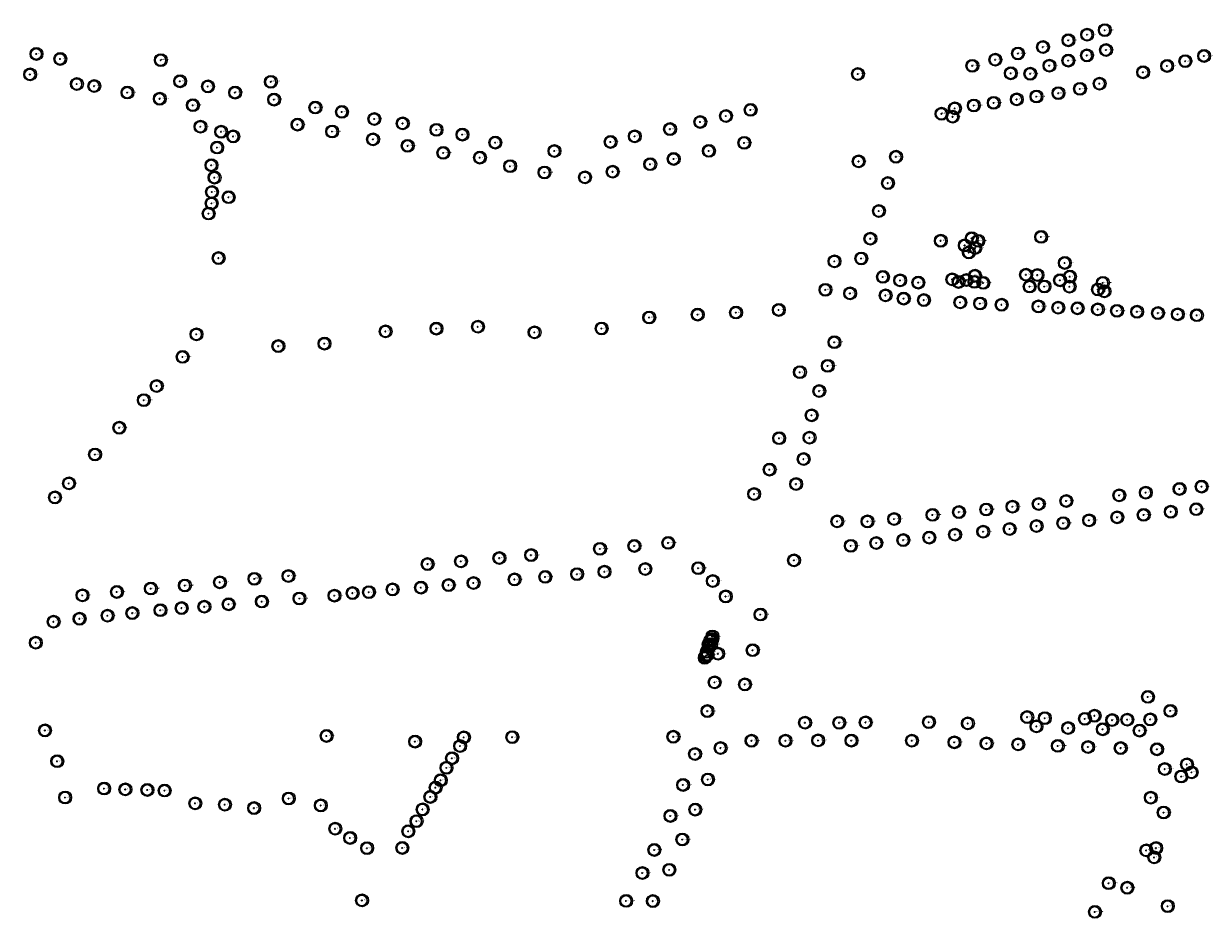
# Model space of a CAD drawing. Header units: metres. Extents: x 122855 to 145045, y 475575 to 480107.
# Tile 12 of 16: x 143688 to 144239, y 478354 to 478770. Entities that reach past the tile are written whole.
import ezdxf

# ---------------------------------------------------------------- set-up
doc = ezdxf.new("R2010")
doc.units = ezdxf.units.M
doc.header["$MEASUREMENT"] = 0
for name, color, linetype in [('0 - 6 meter', 52, 'Continuous'), ('12 - 15 meter', 65, 'Continuous'), ('15 - 18 meter', 83, 'Continuous'), ('18 - 24 meter', 58, 'Continuous'), ('20210609Boombeheer_Boombe', 7, 'Continuous'), ('6 - 9 meter', 60, 'Continuous'), ('9 - 12 meter', 60, 'Continuous'), ('Hoogte onbekent', 10, 'Continuous')]:
    doc.layers.add(name, color=color, linetype=linetype)
doc.styles.get("Standard").update_dxf_attribs({"font": 'arial.ttf'})

# ---------------------------------------------------------------- blocks, each defined once
blk = doc.blocks.new('SGR-BOOM_01')
at = {"lineweight": 30, "ltscale": 0.1}
h = blk.add_hatch(color=7, dxfattribs=at)
edge = h.paths.add_edge_path()
edge.add_arc((0, 0), 0.15, 0, 360)
at = {"color": 7, "lineweight": 30}
for radius in [2.5, 0.045]:
    blk.add_circle((0, 0), radius, dxfattribs=at)
at = {"color": 7, "lineweight": 30, "ltscale": 0.1}
blk.add_circle((0, 0), 0.15, dxfattribs=at)
blk = doc.blocks.new('Cirkel 6meter')
blk.add_circle((0.13, 0.05), 3)

msp = doc.modelspace()

# ---------------------------------------------------------------- block references
at = {"layer": '20210609Boombeheer_Boombe'}
for name, p in [('Cirkel 6meter', (144190.97, 478766.865)), ('Cirkel 6meter', (144174.017, 478762.165)), ('SGR-BOOM_01', (144174.017, 478762.165)), ('Cirkel 6meter', (144182.748, 478764.772)), ('SGR-BOOM_01', (144182.748, 478764.772)), ('SGR-BOOM_01', (144190.97, 478766.865)), ('Cirkel 6meter', (143693.448, 478755.806)), ('Cirkel 6meter', (144150.545, 478756.017)), ('Cirkel 6meter', (144162.167, 478759.017)), ('SGR-BOOM_01', (144162.167, 478759.017)), ('Cirkel 6meter', (144191.543, 478757.639)), ('SGR-BOOM_01', (144191.543, 478757.639)), ('SGR-BOOM_01', (143693.448, 478755.806)), ('Cirkel 6meter', (143704.529, 478753.468)), ('SGR-BOOM_01', (143704.529, 478753.468)), ('Cirkel 6meter', (143751.368, 478752.911)), ('SGR-BOOM_01', (143751.368, 478752.911)), ('Cirkel 6meter', (144129.283, 478750.28)), ('Cirkel 6meter', (144139.967, 478753.126)), ('SGR-BOOM_01', (144139.967, 478753.126)), ('SGR-BOOM_01', (144150.545, 478756.017)), ('Cirkel 6meter', (144165.177, 478750.358)), ('Cirkel 6meter', (144173.973, 478752.712)), ('SGR-BOOM_01', (144173.973, 478752.712)), ('Cirkel 6meter', (144182.62, 478755.108)), ('SGR-BOOM_01', (144182.62, 478755.108)), ('Cirkel 6meter', (144220.001, 478750.225)), ('Cirkel 6meter', (144228.446, 478752.441)), ('SGR-BOOM_01', (144228.446, 478752.441)), ('Cirkel 6meter', (144237.191, 478754.869)), ('SGR-BOOM_01', (144237.191, 478754.869)), ('Cirkel 6meter', (143690.494, 478746.282)), ('SGR-BOOM_01', (143690.494, 478746.282)), ('Cirkel 6meter', (144076.00749, 478746.46934)), ('SGR-BOOM_01', (144076.00749, 478746.46934)), ('SGR-BOOM_01', (144129.283, 478750.28)), ('Cirkel 6meter', (144147.203, 478746.805)), ('SGR-BOOM_01', (144147.203, 478746.805)), ('Cirkel 6meter', (144156.274, 478746.572)), ('SGR-BOOM_01', (144156.274, 478746.572)), ('SGR-BOOM_01', (144165.177, 478750.358)), ('Cirkel 6meter', (144208.777, 478747.274)), ('SGR-BOOM_01', (144208.777, 478747.274)), ('SGR-BOOM_01', (144220.001, 478750.225)), ('Cirkel 6meter', (143712.27357, 478741.80675)), ('SGR-BOOM_01', (143712.27357, 478741.80675)), ('Cirkel 6meter', (143720.377, 478740.858)), ('SGR-BOOM_01', (143720.377, 478740.858)), ('Cirkel 6meter', (143760.339, 478743.095)), ('SGR-BOOM_01', (143760.339, 478743.095)), ('Cirkel 6meter', (143773.329, 478740.677)), ('SGR-BOOM_01', (143773.329, 478740.677)), ('Cirkel 6meter', (143802.617, 478742.82)), ('SGR-BOOM_01', (143802.617, 478742.82)), ('Cirkel 6meter', (144179.396, 478739.552)), ('Cirkel 6meter', (144188.534, 478741.982)), ('SGR-BOOM_01', (144188.534, 478741.982)), ('Cirkel 6meter', (143735.817, 478737.83)), ('SGR-BOOM_01', (143735.817, 478737.83)), ('Cirkel 6meter', (143750.877, 478734.933)), ('SGR-BOOM_01', (143750.877, 478734.933)), ('Cirkel 6meter', (143785.969, 478737.816)), ('SGR-BOOM_01', (143785.969, 478737.816)), ('Cirkel 6meter', (143804.123, 478734.561)), ('SGR-BOOM_01', (143804.123, 478734.561)), ('Cirkel 6meter', (144149.957, 478734.65)), ('SGR-BOOM_01', (144149.957, 478734.65)), ('Cirkel 6meter', (144159.139, 478735.983)), ('SGR-BOOM_01', (144159.139, 478735.983)), ('Cirkel 6meter', (144169.353, 478737.545)), ('SGR-BOOM_01', (144169.353, 478737.545)), ('SGR-BOOM_01', (144179.396, 478739.552)), ('Cirkel 6meter', (143766.304, 478731.943)), ('SGR-BOOM_01', (143766.304, 478731.943)), ('Cirkel 6meter', (143823.343, 478730.854)), ('SGR-BOOM_01', (143823.343, 478730.854)), ('Cirkel 6meter', (143835.701, 478728.84)), ('SGR-BOOM_01', (143835.701, 478728.84)), ('Cirkel 6meter', (144026.004, 478729.771)), ('SGR-BOOM_01', (144026.004, 478729.771)), ('Cirkel 6meter', (144121.138, 478730.492)), ('SGR-BOOM_01', (144121.138, 478730.492)), ('Cirkel 6meter', (144129.96, 478731.807)), ('SGR-BOOM_01', (144129.96, 478731.807)), ('Cirkel 6meter', (144139.237, 478733.038)), ('SGR-BOOM_01', (144139.237, 478733.038)), ('Cirkel 6meter', (143815.04, 478722.91)), ('Cirkel 6meter', (143850.808, 478725.535)), ('SGR-BOOM_01', (143850.808, 478725.535)), ('Cirkel 6meter', (143864.006, 478723.472)), ('SGR-BOOM_01', (143864.006, 478723.472)), ('Cirkel 6meter', (144002.578, 478724.142)), ('SGR-BOOM_01', (144002.578, 478724.142)), ('Cirkel 6meter', (144014.55, 478726.913)), ('SGR-BOOM_01', (144014.55, 478726.913)), ('Cirkel 6meter', (144114.919, 478727.949)), ('SGR-BOOM_01', (144114.919, 478727.949)), ('Cirkel 6meter', (144120.12, 478726.584)), ('SGR-BOOM_01', (144120.12, 478726.584)), ('Cirkel 6meter', (143769.846, 478721.949)), ('SGR-BOOM_01', (143769.846, 478721.949)), ('Cirkel 6meter', (143779.476, 478719.575)), ('SGR-BOOM_01', (143779.476, 478719.575)), ('Cirkel 6meter', (143785.102, 478717.407)), ('SGR-BOOM_01', (143815.04, 478722.91)), ('Cirkel 6meter', (143831.165, 478719.697)), ('SGR-BOOM_01', (143831.165, 478719.697)), ('Cirkel 6meter', (143879.745, 478720.468)), ('SGR-BOOM_01', (143879.745, 478720.468)), ('Cirkel 6meter', (143891.819, 478718.266)), ('SGR-BOOM_01', (143891.819, 478718.266)), ('Cirkel 6meter', (143972.063, 478717.457)), ('Cirkel 6meter', (143988.499, 478720.806)), ('SGR-BOOM_01', (143988.499, 478720.806)), ('Cirkel 6meter', (143777.601, 478712.228)), ('SGR-BOOM_01', (143777.601, 478712.228)), ('SGR-BOOM_01', (143785.102, 478717.407)), ('Cirkel 6meter', (143850.197, 478716.061)), ('SGR-BOOM_01', (143850.197, 478716.061)), ('Cirkel 6meter', (143866.336, 478713.038)), ('SGR-BOOM_01', (143866.336, 478713.038)), ('Cirkel 6meter', (143907.13, 478714.529)), ('SGR-BOOM_01', (143907.13, 478714.529)), ('Cirkel 6meter', (143960.821, 478714.848)), ('SGR-BOOM_01', (143960.821, 478714.848)), ('SGR-BOOM_01', (143972.063, 478717.457)), ('Cirkel 6meter', (144023.078, 478714.417)), ('SGR-BOOM_01', (144023.078, 478714.417)), ('Cirkel 6meter', (143882.918, 478709.757)), ('SGR-BOOM_01', (143882.918, 478709.757)), ('Cirkel 6meter', (143899.97848, 478707.56333)), ('SGR-BOOM_01', (143899.97848, 478707.56333)), ('Cirkel 6meter', (143934.654, 478710.634)), ('SGR-BOOM_01', (143934.654, 478710.634)), ('Cirkel 6meter', (143990.22, 478706.922)), ('SGR-BOOM_01', (143990.22, 478706.922)), ('Cirkel 6meter', (144006.586, 478710.681)), ('SGR-BOOM_01', (144006.586, 478710.681)), ('Cirkel 6meter', (144093.749, 478707.933)), ('SGR-BOOM_01', (144093.749, 478707.933)), ('Cirkel 6meter', (143774.938, 478703.994)), ('SGR-BOOM_01', (143774.938, 478703.994)), ('Cirkel 6meter', (143914.038, 478703.558)), ('SGR-BOOM_01', (143914.038, 478703.558)), ('Cirkel 6meter', (143930.038, 478700.626)), ('Cirkel 6meter', (143961.793, 478700.973)), ('SGR-BOOM_01', (143961.793, 478700.973)), ('Cirkel 6meter', (143979.254, 478704.477)), ('SGR-BOOM_01', (143979.254, 478704.477)), ('Cirkel 6meter', (144076.348, 478705.783)), ('SGR-BOOM_01', (144076.348, 478705.783)), ('Cirkel 6meter', (143776.379, 478698.257)), ('SGR-BOOM_01', (143776.379, 478698.257)), ('SGR-BOOM_01', (143930.038, 478700.626)), ('Cirkel 6meter', (143948.901, 478698.371)), ('SGR-BOOM_01', (143948.901, 478698.371)), ('Cirkel 6meter', (144089.949, 478695.68)), ('SGR-BOOM_01', (144089.949, 478695.68)), ('Cirkel 6meter', (143775.188, 478691.557)), ('SGR-BOOM_01', (143775.188, 478691.557)), ('Cirkel 6meter', (143775.047, 478686.263)), ('SGR-BOOM_01', (143775.047, 478686.263)), ('Cirkel 6meter', (143782.96883, 478689.11527)), ('SGR-BOOM_01', (143782.96883, 478689.11527)), ('Cirkel 6meter', (143773.64, 478681.51)), ('SGR-BOOM_01', (143773.64, 478681.51)), ('Cirkel 6meter', (144085.769, 478682.702)), ('SGR-BOOM_01', (144085.769, 478682.702)), ('Cirkel 6meter', (144081.80122, 478669.80953)), ('SGR-BOOM_01', (144081.80122, 478669.80953)), ('Cirkel 6meter', (144114.581, 478668.846)), ('SGR-BOOM_01', (144114.581, 478668.846)), ('Cirkel 6meter', (144128.998, 478670.026)), ('SGR-BOOM_01', (144128.998, 478670.026)), ('Cirkel 6meter', (144132.023, 478668.801)), ('SGR-BOOM_01', (144132.023, 478668.801)), ('Cirkel 6meter', (144161.321, 478670.66)), ('SGR-BOOM_01', (144161.321, 478670.66)), ('Cirkel 6meter', (144125.743, 478666.663)), ('SGR-BOOM_01', (144125.743, 478666.663)), ('Cirkel 6meter', (144127.661, 478663.42)), ('SGR-BOOM_01', (144127.661, 478663.42)), ('Cirkel 6meter', (144130.609, 478665.442)), ('SGR-BOOM_01', (144130.609, 478665.442)), ('Cirkel 6meter', (143778.26368, 478660.78186)), ('SGR-BOOM_01', (143778.26368, 478660.78186)), ('Cirkel 6meter', (144065.077, 478659.282)), ('SGR-BOOM_01', (144065.077, 478659.282)), ('Cirkel 6meter', (144077.54271, 478660.59991)), ('SGR-BOOM_01', (144077.54271, 478660.59991)), ('Cirkel 6meter', (144172.3436, 478658.51882)), ('SGR-BOOM_01', (144172.3436, 478658.51882)), ('Cirkel 6meter', (144087.64566, 478652.03877)), ('SGR-BOOM_01', (144087.64566, 478652.03877)), ('Cirkel 6meter', (144119.923, 478650.867)), ('Cirkel 6meter', (144130.515, 478652.564)), ('SGR-BOOM_01', (144130.515, 478652.564)), ('Cirkel 6meter', (144154.284, 478653.029)), ('SGR-BOOM_01', (144154.284, 478653.029)), ('Cirkel 6meter', (144159.596, 478652.893)), ('SGR-BOOM_01', (144159.596, 478652.893)), ('Cirkel 6meter', (144174.7211, 478652.16227)), ('SGR-BOOM_01', (144174.7211, 478652.16227)), ('Cirkel 6meter', (144060.868, 478646.012)), ('SGR-BOOM_01', (144060.868, 478646.012)), ('Cirkel 6meter', (144095.66036, 478650.40975)), ('SGR-BOOM_01', (144095.66036, 478650.40975)), ('Cirkel 6meter', (144104.1312, 478649.3672)), ('SGR-BOOM_01', (144104.1312, 478649.3672)), ('SGR-BOOM_01', (144119.923, 478650.867)), ('Cirkel 6meter', (144122.869, 478649.674)), ('SGR-BOOM_01', (144122.869, 478649.674)), ('Cirkel 6meter', (144126.52034, 478650.56843)), ('SGR-BOOM_01', (144126.52034, 478650.56843)), ('Cirkel 6meter', (144130.243, 478649.718)), ('SGR-BOOM_01', (144130.243, 478649.718)), ('Cirkel 6meter', (144134.36801, 478649.22948)), ('SGR-BOOM_01', (144134.36801, 478649.22948)), ('Cirkel 6meter', (144155.978, 478647.54)), ('SGR-BOOM_01', (144155.978, 478647.54)), ('Cirkel 6meter', (144162.853, 478647.567)), ('SGR-BOOM_01', (144162.853, 478647.567)), ('Cirkel 6meter', (144170.12, 478650.457)), ('SGR-BOOM_01', (144170.12, 478650.457)), ('Cirkel 6meter', (144174.574, 478647.486)), ('SGR-BOOM_01', (144174.574, 478647.486)), ('Cirkel 6meter', (144187.772, 478646.166)), ('SGR-BOOM_01', (144187.772, 478646.166)), ('Cirkel 6meter', (144190.047, 478649.261)), ('SGR-BOOM_01', (144190.047, 478649.261)), ('Cirkel 6meter', (144190.755, 478645.291)), ('Cirkel 6meter', (144072.346, 478644.363)), ('SGR-BOOM_01', (144072.346, 478644.363)), ('Cirkel 6meter', (144088.887, 478643.415)), ('SGR-BOOM_01', (144088.887, 478643.415)), ('Cirkel 6meter', (144097.314, 478641.916)), ('SGR-BOOM_01', (144097.314, 478641.916)), ('Cirkel 6meter', (144106.7223, 478641.22368)), ('SGR-BOOM_01', (144106.7223, 478641.22368)), ('Cirkel 6meter', (144123.66868, 478640.16091)), ('SGR-BOOM_01', (144190.755, 478645.291)), ('Cirkel 6meter', (144001.39591, 478634.46706)), ('Cirkel 6meter', (144019.22752, 478635.42063)), ('SGR-BOOM_01', (144019.22752, 478635.42063)), ('Cirkel 6meter', (144039.15695, 478636.66026)), ('SGR-BOOM_01', (144039.15695, 478636.66026)), ('SGR-BOOM_01', (144123.66868, 478640.16091)), ('Cirkel 6meter', (144132.891, 478639.644)), ('SGR-BOOM_01', (144132.891, 478639.644)), ('Cirkel 6meter', (144142.9283, 478639.05403)), ('SGR-BOOM_01', (144142.9283, 478639.05403)), ('Cirkel 6meter', (144160.078, 478638.274)), ('SGR-BOOM_01', (144160.078, 478638.274)), ('Cirkel 6meter', (144169.281, 478637.69)), ('SGR-BOOM_01', (144169.281, 478637.69)), ('Cirkel 6meter', (144178.28, 478637.424)), ('SGR-BOOM_01', (144178.28, 478637.424)), ('Cirkel 6meter', (144187.723, 478636.904)), ('SGR-BOOM_01', (144187.723, 478636.904)), ('Cirkel 6meter', (144196.659, 478636.231)), ('SGR-BOOM_01', (144196.659, 478636.231)), ('Cirkel 6meter', (144205.988, 478635.788)), ('SGR-BOOM_01', (144205.988, 478635.788)), ('Cirkel 6meter', (144215.725, 478635.178)), ('SGR-BOOM_01', (144215.725, 478635.178)), ('Cirkel 6meter', (144224.927, 478634.62)), ('Cirkel 6meter', (143899.0549, 478628.84105)), ('Cirkel 6meter', (143978.79645, 478633.13207)), ('SGR-BOOM_01', (143978.79645, 478633.13207)), ('SGR-BOOM_01', (144001.39591, 478634.46706)), ('SGR-BOOM_01', (144224.927, 478634.62)), ('Cirkel 6meter', (144233.824, 478634.189)), ('SGR-BOOM_01', (144233.824, 478634.189)), ('Cirkel 6meter', (143767.97489, 478625.30654)), ('SGR-BOOM_01', (143767.97489, 478625.30654)), ('Cirkel 6meter', (143856.03818, 478626.65915)), ('SGR-BOOM_01', (143856.03818, 478626.65915)), ('Cirkel 6meter', (143879.70653, 478627.95251)), ('SGR-BOOM_01', (143879.70653, 478627.95251)), ('SGR-BOOM_01', (143899.0549, 478628.84105)), ('Cirkel 6meter', (143925.39702, 478626.21877)), ('SGR-BOOM_01', (143925.39702, 478626.21877)), ('Cirkel 6meter', (143956.62618, 478628.00667)), ('SGR-BOOM_01', (143956.62618, 478628.00667)), ('Cirkel 6meter', (143806.11487, 478619.80439)), ('SGR-BOOM_01', (143806.11487, 478619.80439)), ('Cirkel 6meter', (143827.58448, 478620.96843)), ('SGR-BOOM_01', (143827.58448, 478620.96843)), ('Cirkel 6meter', (144065.05, 478621.631)), ('SGR-BOOM_01', (144065.05, 478621.631)), ('Cirkel 6meter', (143761.534, 478614.797)), ('SGR-BOOM_01', (143761.534, 478614.797)), ('Cirkel 6meter', (144048.951, 478607.673)), ('SGR-BOOM_01', (144048.951, 478607.673)), ('Cirkel 6meter', (144061.962, 478610.618)), ('SGR-BOOM_01', (144061.962, 478610.618)), ('Cirkel 6meter', (143749.451, 478601.239)), ('SGR-BOOM_01', (143749.451, 478601.239)), ('Cirkel 6meter', (144057.996, 478598.881)), ('SGR-BOOM_01', (144057.996, 478598.881)), ('Cirkel 6meter', (143743.453, 478594.648)), ('SGR-BOOM_01', (143743.453, 478594.648)), ('Cirkel 6meter', (144054.44, 478587.608)), ('SGR-BOOM_01', (144054.44, 478587.608)), ('Cirkel 6meter', (143732.049, 478581.803)), ('SGR-BOOM_01', (143732.049, 478581.803)), ('Cirkel 6meter', (144039.323, 478576.934)), ('SGR-BOOM_01', (144039.323, 478576.934)), ('Cirkel 6meter', (144053.45, 478577.186)), ('SGR-BOOM_01', (144053.45, 478577.186)), ('Cirkel 6meter', (143720.751, 478569.356)), ('SGR-BOOM_01', (143720.751, 478569.356)), ('Cirkel 6meter', (144050.715, 478567.235)), ('SGR-BOOM_01', (144050.715, 478567.235)), ('Cirkel 6meter', (144034.866, 478562.322)), ('SGR-BOOM_01', (144034.866, 478562.322)), ('Cirkel 6meter', (143708.615, 478555.92)), ('SGR-BOOM_01', (143708.615, 478555.92)), ('Cirkel 6meter', (144047.213, 478555.62)), ('SGR-BOOM_01', (144047.213, 478555.62)), ('Cirkel 6meter', (144210.041, 478551.606)), ('Cirkel 6meter', (144225.768, 478553.323)), ('SGR-BOOM_01', (144225.768, 478553.323)), ('Cirkel 6meter', (144236.053, 478554.41)), ('SGR-BOOM_01', (144236.053, 478554.41)), ('Cirkel 6meter', (143702.103, 478549.36404)), ('SGR-BOOM_01', (143702.103, 478549.36404)), ('Cirkel 6meter', (144027.66, 478550.966)), ('SGR-BOOM_01', (144027.66, 478550.966)), ('Cirkel 6meter', (144160.177, 478546.321)), ('Cirkel 6meter', (144173.023, 478547.734)), ('SGR-BOOM_01', (144173.023, 478547.734)), ('Cirkel 6meter', (144197.701, 478550.346)), ('SGR-BOOM_01', (144197.701, 478550.346)), ('SGR-BOOM_01', (144210.041, 478551.606)), ('Cirkel 6meter', (144110.728, 478541.258)), ('SGR-BOOM_01', (144110.728, 478541.258)), ('Cirkel 6meter', (144123.054, 478542.546)), ('SGR-BOOM_01', (144123.054, 478542.546)), ('Cirkel 6meter', (144135.747, 478543.751)), ('SGR-BOOM_01', (144135.747, 478543.751)), ('Cirkel 6meter', (144147.97, 478545.075)), ('SGR-BOOM_01', (144147.97, 478545.075)), ('SGR-BOOM_01', (144160.177, 478546.321)), ('Cirkel 6meter', (144209.072, 478541.261)), ('SGR-BOOM_01', (144209.072, 478541.261)), ('Cirkel 6meter', (144221.691, 478542.692)), ('SGR-BOOM_01', (144221.691, 478542.692)), ('Cirkel 6meter', (144233.57, 478543.888)), ('SGR-BOOM_01', (144233.57, 478543.888)), ('Cirkel 6meter', (144066.367, 478538.221)), ('SGR-BOOM_01', (144066.367, 478538.221)), ('Cirkel 6meter', (144080.456, 478538.201)), ('SGR-BOOM_01', (144080.456, 478538.201)), ('Cirkel 6meter', (144092.868, 478539.338)), ('SGR-BOOM_01', (144092.868, 478539.338)), ('Cirkel 6meter', (144159.18, 478536.065)), ('SGR-BOOM_01', (144159.18, 478536.065)), ('Cirkel 6meter', (144171.597, 478537.396)), ('SGR-BOOM_01', (144171.597, 478537.396)), ('Cirkel 6meter', (144183.658, 478538.733)), ('SGR-BOOM_01', (144183.658, 478538.733)), ('Cirkel 6meter', (144196.766, 478540.132)), ('SGR-BOOM_01', (144196.766, 478540.132)), ('Cirkel 6meter', (144097.123, 478529.51)), ('Cirkel 6meter', (144109.237, 478530.674)), ('SGR-BOOM_01', (144109.237, 478530.674)), ('Cirkel 6meter', (144121.208, 478532.053)), ('SGR-BOOM_01', (144121.208, 478532.053)), ('Cirkel 6meter', (144134.325, 478533.442)), ('SGR-BOOM_01', (144134.325, 478533.442)), ('Cirkel 6meter', (144146.639, 478534.68)), ('SGR-BOOM_01', (144146.639, 478534.68)), ('Cirkel 6meter', (143955.895, 478525.453)), ('SGR-BOOM_01', (143955.895, 478525.453)), ('Cirkel 6meter', (143971.898, 478526.81)), ('SGR-BOOM_01', (143971.898, 478526.81)), ('Cirkel 6meter', (143987.686, 478528.227)), ('SGR-BOOM_01', (143987.686, 478528.227)), ('Cirkel 6meter', (144072.682, 478526.85)), ('SGR-BOOM_01', (144072.682, 478526.85)), ('Cirkel 6meter', (144084.549, 478528.164)), ('SGR-BOOM_01', (144084.549, 478528.164)), ('SGR-BOOM_01', (144097.123, 478529.51)), ('Cirkel 6meter', (143891.137, 478519.629)), ('SGR-BOOM_01', (143891.137, 478519.629)), ('Cirkel 6meter', (143909.035, 478521.159)), ('SGR-BOOM_01', (143909.035, 478521.159)), ('Cirkel 6meter', (143923.811, 478522.53)), ('SGR-BOOM_01', (143923.811, 478522.53)), ('Cirkel 6meter', (144046.255, 478520.092)), ('SGR-BOOM_01', (144046.255, 478520.092)), ('Cirkel 6meter', (143875.59, 478518.349)), ('SGR-BOOM_01', (143875.59, 478518.349)), ('Cirkel 6meter', (143945.221, 478513.672)), ('SGR-BOOM_01', (143945.221, 478513.672)), ('Cirkel 6meter', (143957.968, 478514.787)), ('SGR-BOOM_01', (143957.968, 478514.787)), ('Cirkel 6meter', (143976.977, 478516.069)), ('SGR-BOOM_01', (143976.977, 478516.069)), ('Cirkel 6meter', (144001.653, 478516.446)), ('SGR-BOOM_01', (144001.653, 478516.446)), ('Cirkel 6meter', (143762.569, 478508.388)), ('SGR-BOOM_01', (143762.569, 478508.388)), ('Cirkel 6meter', (143778.893, 478509.877)), ('SGR-BOOM_01', (143778.893, 478509.877)), ('Cirkel 6meter', (143794.966, 478511.485)), ('SGR-BOOM_01', (143794.966, 478511.485)), ('Cirkel 6meter', (143810.805, 478512.823)), ('SGR-BOOM_01', (143810.805, 478512.823)), ('Cirkel 6meter', (143872.518, 478507.399)), ('Cirkel 6meter', (143885.406, 478508.571)), ('SGR-BOOM_01', (143885.406, 478508.571)), ('Cirkel 6meter', (143897, 478509.565)), ('SGR-BOOM_01', (143897, 478509.565)), ('Cirkel 6meter', (143916.118, 478511.202)), ('SGR-BOOM_01', (143916.118, 478511.202)), ('Cirkel 6meter', (143930.407, 478512.406)), ('SGR-BOOM_01', (143930.407, 478512.406)), ('Cirkel 6meter', (144008.433, 478510.483)), ('SGR-BOOM_01', (144008.433, 478510.483)), ('Cirkel 6meter', (143714.891, 478503.821)), ('SGR-BOOM_01', (143714.891, 478503.821)), ('Cirkel 6meter', (143730.936, 478505.401)), ('SGR-BOOM_01', (143730.936, 478505.401)), ('Cirkel 6meter', (143746.728, 478506.971)), ('SGR-BOOM_01', (143746.728, 478506.971)), ('Cirkel 6meter', (143815.934, 478502.33)), ('Cirkel 6meter', (143832.234, 478503.671)), ('SGR-BOOM_01', (143832.234, 478503.671)), ('Cirkel 6meter', (143840.664, 478504.851)), ('SGR-BOOM_01', (143840.664, 478504.851)), ('Cirkel 6meter', (143848.278, 478505.28)), ('SGR-BOOM_01', (143848.278, 478505.28)), ('Cirkel 6meter', (143859.291, 478506.544)), ('SGR-BOOM_01', (143859.291, 478506.544)), ('SGR-BOOM_01', (143872.518, 478507.399)), ('Cirkel 6meter', (144014.46, 478503.287)), ('SGR-BOOM_01', (144014.46, 478503.287)), ('Cirkel 6meter', (143751.185, 478496.888)), ('SGR-BOOM_01', (143751.185, 478496.888)), ('Cirkel 6meter', (143761.077, 478497.866)), ('SGR-BOOM_01', (143761.077, 478497.866)), ('Cirkel 6meter', (143771.661, 478498.501)), ('SGR-BOOM_01', (143771.661, 478498.501)), ('Cirkel 6meter', (143782.968, 478499.64)), ('SGR-BOOM_01', (143782.968, 478499.64)), ('Cirkel 6meter', (143798.431, 478500.912)), ('SGR-BOOM_01', (143798.431, 478500.912)), ('SGR-BOOM_01', (143815.934, 478502.33)), ('Cirkel 6meter', (143701.428, 478491.515)), ('SGR-BOOM_01', (143701.428, 478491.515)), ('Cirkel 6meter', (143713.525, 478492.897)), ('SGR-BOOM_01', (143713.525, 478492.897)), ('Cirkel 6meter', (143726.587, 478494.344)), ('SGR-BOOM_01', (143726.587, 478494.344)), ('Cirkel 6meter', (143738.132, 478495.528)), ('SGR-BOOM_01', (143738.132, 478495.528)), ('Cirkel 6meter', (144030.61, 478494.858)), ('SGR-BOOM_01', (144030.61, 478494.858)), ('Cirkel 6meter', (143693.1586, 478481.75376)), ('SGR-BOOM_01', (143693.1586, 478481.75376)), ('Cirkel 6meter', (144006.472, 478480.996)), ('Cirkel 6meter', (144006.583, 478479.815)), ('SGR-BOOM_01', (144006.472, 478480.996)), ('Cirkel 6meter', (144007.264, 478482.742)), ('SGR-BOOM_01', (144007.264, 478482.742)), ('Cirkel 6meter', (144007.652, 478481.018)), ('SGR-BOOM_01', (144007.652, 478481.018)), ('Cirkel 6meter', (144008.164, 478483.49)), ('Cirkel 6meter', (144008.231, 478484.654)), ('SGR-BOOM_01', (144008.164, 478483.49)), ('SGR-BOOM_01', (144008.231, 478484.654)), ('Cirkel 6meter', (144004.673, 478474.757)), ('Cirkel 6meter', (144005.277, 478475.688)), ('Cirkel 6meter', (144005.603, 478477.477)), ('SGR-BOOM_01', (144005.277, 478475.688)), ('Cirkel 6meter', (144005.96, 478476.163)), ('SGR-BOOM_01', (144005.603, 478477.477)), ('SGR-BOOM_01', (144005.96, 478476.163)), ('SGR-BOOM_01', (144006.583, 478479.815)), ('Cirkel 6meter', (144010.866, 478476.62)), ('SGR-BOOM_01', (144010.866, 478476.62)), ('Cirkel 6meter', (144027, 478478.261)), ('SGR-BOOM_01', (144027, 478478.261)), ('SGR-BOOM_01', (144004.673, 478474.757)), ('Cirkel 6meter', (144009.275, 478463.313)), ('SGR-BOOM_01', (144009.275, 478463.313)), ('Cirkel 6meter', (144023.387, 478462.329)), ('SGR-BOOM_01', (144023.387, 478462.329)), ('Cirkel 6meter', (144211.053, 478456.543)), ('SGR-BOOM_01', (144211.053, 478456.543)), ('Cirkel 6meter', (144005.916, 478449.927)), ('SGR-BOOM_01', (144005.916, 478449.927)), ('Cirkel 6meter', (144154.81145, 478447.12297)), ('Cirkel 6meter', (144186.193, 478447.754)), ('SGR-BOOM_01', (144186.193, 478447.754)), ('Cirkel 6meter', (144221.519, 478450.029)), ('SGR-BOOM_01', (144221.519, 478450.029)), ('Cirkel 6meter', (144051.362, 478444.522)), ('SGR-BOOM_01', (144051.362, 478444.522)), ('Cirkel 6meter', (144067.299, 478444.478)), ('SGR-BOOM_01', (144067.299, 478444.478)), ('Cirkel 6meter', (144079.591, 478444.67)), ('SGR-BOOM_01', (144079.591, 478444.67)), ('Cirkel 6meter', (144109.04389, 478444.77266)), ('SGR-BOOM_01', (144109.04389, 478444.77266)), ('Cirkel 6meter', (144127.18436, 478444.21973)), ('SGR-BOOM_01', (144127.18436, 478444.21973)), ('SGR-BOOM_01', (144154.81145, 478447.12297)), ('Cirkel 6meter', (144159.154, 478442.819)), ('SGR-BOOM_01', (144159.154, 478442.819)), ('Cirkel 6meter', (144163.03616, 478446.62993)), ('SGR-BOOM_01', (144163.03616, 478446.62993)), ('Cirkel 6meter', (144173.883, 478442.034)), ('SGR-BOOM_01', (144173.883, 478442.034)), ('Cirkel 6meter', (144181.71527, 478446.32866)), ('SGR-BOOM_01', (144181.71527, 478446.32866)), ('Cirkel 6meter', (144190.002, 478441.467)), ('Cirkel 6meter', (144194.412, 478445.745)), ('SGR-BOOM_01', (144194.412, 478445.745)), ('Cirkel 6meter', (144201.435, 478445.95)), ('SGR-BOOM_01', (144201.435, 478445.95)), ('Cirkel 6meter', (144212.153, 478446.032)), ('SGR-BOOM_01', (144212.153, 478446.032)), ('Cirkel 6meter', (143697.44416, 478440.92289)), ('SGR-BOOM_01', (143697.44416, 478440.92289)), ('Cirkel 6meter', (143828.562, 478438.364)), ('SGR-BOOM_01', (143828.562, 478438.364)), ('Cirkel 6meter', (143869.77, 478435.732)), ('Cirkel 6meter', (143892.501, 478437.717)), ('SGR-BOOM_01', (143892.501, 478437.717)), ('Cirkel 6meter', (143915.029, 478437.795)), ('SGR-BOOM_01', (143915.029, 478437.795)), ('Cirkel 6meter', (143990.054, 478437.968)), ('SGR-BOOM_01', (143990.054, 478437.968)), ('Cirkel 6meter', (144026.444, 478436.11)), ('Cirkel 6meter', (144042.259, 478436.13)), ('Cirkel 6meter', (144057.481, 478436.294)), ('SGR-BOOM_01', (144057.481, 478436.294)), ('Cirkel 6meter', (144072.958, 478436.192)), ('SGR-BOOM_01', (144072.958, 478436.192)), ('Cirkel 6meter', (144101.133, 478436.16)), ('SGR-BOOM_01', (144190.002, 478441.467)), ('Cirkel 6meter', (144207.173, 478440.843)), ('SGR-BOOM_01', (144207.173, 478440.843)), ('SGR-BOOM_01', (143869.77, 478435.732)), ('Cirkel 6meter', (143890.755, 478433.683)), ('SGR-BOOM_01', (143890.755, 478433.683)), ('Cirkel 6meter', (144012.047, 478432.729)), ('SGR-BOOM_01', (144012.047, 478432.729)), ('SGR-BOOM_01', (144026.444, 478436.11)), ('SGR-BOOM_01', (144042.259, 478436.13)), ('SGR-BOOM_01', (144101.133, 478436.16)), ('Cirkel 6meter', (144120.939, 478435.404)), ('SGR-BOOM_01', (144120.939, 478435.404)), ('Cirkel 6meter', (144135.887, 478434.897)), ('SGR-BOOM_01', (144135.887, 478434.897)), ('Cirkel 6meter', (144150.652, 478434.444)), ('SGR-BOOM_01', (144150.652, 478434.444)), ('Cirkel 6meter', (144169.092, 478433.743)), ('SGR-BOOM_01', (144169.092, 478433.743)), ('Cirkel 6meter', (144183.178, 478433.227)), ('SGR-BOOM_01', (144183.178, 478433.227)), ('Cirkel 6meter', (144198.361, 478432.709)), ('SGR-BOOM_01', (144198.361, 478432.709)), ('Cirkel 6meter', (144215.284, 478432.152)), ('SGR-BOOM_01', (144215.284, 478432.152)), ('Cirkel 6meter', (143703.1276, 478426.60553)), ('SGR-BOOM_01', (143703.1276, 478426.60553)), ('Cirkel 6meter', (143886.97952, 478427.99362)), ('SGR-BOOM_01', (143886.97952, 478427.99362)), ('Cirkel 6meter', (144000.138, 478429.948)), ('SGR-BOOM_01', (144000.138, 478429.948)), ('Cirkel 6meter', (144229.21538, 478425.13187)), ('Cirkel 6meter', (143884.405, 478423.523)), ('SGR-BOOM_01', (143884.405, 478423.523)), ('Cirkel 6meter', (144218.905, 478422.964)), ('SGR-BOOM_01', (144218.905, 478422.964)), ('Cirkel 6meter', (144226.60438, 478419.47473)), ('SGR-BOOM_01', (144229.21538, 478425.13187)), ('Cirkel 6meter', (144231.39118, 478421.43298)), ('SGR-BOOM_01', (144231.39118, 478421.43298)), ('Cirkel 6meter', (143724.977, 478413.882)), ('Cirkel 6meter', (143879.325, 478414.315)), ('SGR-BOOM_01', (143879.325, 478414.315)), ('Cirkel 6meter', (143881.73892, 478417.75059)), ('SGR-BOOM_01', (143881.73892, 478417.75059)), ('Cirkel 6meter', (143994.575, 478415.564)), ('SGR-BOOM_01', (143994.575, 478415.564)), ('Cirkel 6meter', (144006.134, 478418.087)), ('SGR-BOOM_01', (144006.134, 478418.087)), ('SGR-BOOM_01', (144226.60438, 478419.47473)), ('Cirkel 6meter', (143706.82855, 478409.70114)), ('SGR-BOOM_01', (143706.82855, 478409.70114)), ('SGR-BOOM_01', (143724.977, 478413.882)), ('Cirkel 6meter', (143734.86506, 478413.48135)), ('SGR-BOOM_01', (143734.86506, 478413.48135)), ('Cirkel 6meter', (143745.1196, 478413.23245)), ('SGR-BOOM_01', (143745.1196, 478413.23245)), ('Cirkel 6meter', (143753.16057, 478412.94197)), ('SGR-BOOM_01', (143753.16057, 478412.94197)), ('Cirkel 6meter', (143810.95283, 478409.25009)), ('SGR-BOOM_01', (143810.95283, 478409.25009)), ('Cirkel 6meter', (143876.88836, 478409.97759)), ('SGR-BOOM_01', (143876.88836, 478409.97759)), ('Cirkel 6meter', (144212.367, 478409.637)), ('SGR-BOOM_01', (144212.367, 478409.637)), ('Cirkel 6meter', (143767.39584, 478407.01001)), ('SGR-BOOM_01', (143767.39584, 478407.01001)), ('Cirkel 6meter', (143781.20964, 478406.38777)), ('SGR-BOOM_01', (143781.20964, 478406.38777)), ('Cirkel 6meter', (143794.81128, 478404.77985)), ('SGR-BOOM_01', (143794.81128, 478404.77985)), ('Cirkel 6meter', (143825.88661, 478406.01443)), ('SGR-BOOM_01', (143825.88661, 478406.01443)), ('Cirkel 6meter', (143873.292, 478404.155)), ('SGR-BOOM_01', (143873.292, 478404.155)), ('Cirkel 6meter', (144000.23, 478404.079)), ('SGR-BOOM_01', (144000.23, 478404.079)), ('Cirkel 6meter', (144218.394, 478402.718)), ('Cirkel 6meter', (143870.44234, 478398.69699)), ('SGR-BOOM_01', (143870.44234, 478398.69699)), ('Cirkel 6meter', (143988.676, 478401.129)), ('SGR-BOOM_01', (143988.676, 478401.129)), ('SGR-BOOM_01', (144218.394, 478402.718)), ('Cirkel 6meter', (143832.60684, 478395.18741)), ('SGR-BOOM_01', (143832.60684, 478395.18741)), ('Cirkel 6meter', (143866.625, 478393.995)), ('SGR-BOOM_01', (143866.625, 478393.995)), ('Cirkel 6meter', (143839.53444, 478390.89392)), ('SGR-BOOM_01', (143839.53444, 478390.89392)), ('Cirkel 6meter', (143847.4162, 478386.12339)), ('Cirkel 6meter', (143863.846, 478386.245)), ('Cirkel 6meter', (143994.251, 478390.156)), ('SGR-BOOM_01', (143994.251, 478390.156)), ('Cirkel 6meter', (144214.85494, 478386.18463)), ('SGR-BOOM_01', (143847.4162, 478386.12339)), ('SGR-BOOM_01', (143863.846, 478386.245)), ('Cirkel 6meter', (143981.196, 478385.301)), ('SGR-BOOM_01', (143981.196, 478385.301)), ('Cirkel 6meter', (144210.28569, 478385.09671)), ('SGR-BOOM_01', (144210.28569, 478385.09671)), ('Cirkel 6meter', (144213.9846, 478381.83298)), ('SGR-BOOM_01', (144213.9846, 478381.83298)), ('SGR-BOOM_01', (144214.85494, 478386.18463)), ('Cirkel 6meter', (143988.168, 478376.039)), ('SGR-BOOM_01', (143988.168, 478376.039)), ('Cirkel 6meter', (143975.644, 478374.582)), ('SGR-BOOM_01', (143975.644, 478374.582)), ('Cirkel 6meter', (144192.81, 478369.819)), ('SGR-BOOM_01', (144192.81, 478369.819)), ('Cirkel 6meter', (144201.448, 478367.693)), ('SGR-BOOM_01', (144201.448, 478367.693)), ('Cirkel 6meter', (143845.07, 478361.822)), ('SGR-BOOM_01', (143845.07, 478361.822)), ('Cirkel 6meter', (143968.07, 478361.584)), ('SGR-BOOM_01', (143968.07, 478361.584)), ('Cirkel 6meter', (143980.515, 478361.494)), ('SGR-BOOM_01', (143980.515, 478361.494)), ('Cirkel 6meter', (144220.29, 478359.137)), ('SGR-BOOM_01', (144220.29, 478359.137)), ('Cirkel 6meter', (144186.352, 478356.471)), ('SGR-BOOM_01', (144186.352, 478356.471))]:
    msp.add_blockref(name, p, dxfattribs=at)

# ---------------------------------------------------------------- texts
at = {"color": 3, "char_height": 0.2, "attachment_point": 7}
for insert in [(144221.691, 478542.692), (144109.237, 478530.674)]:
    msp.add_mtext('1 meter', dxfattribs=dict(at, insert=insert))
at = {"layer": '0 - 6 meter', "char_height": 0.5, "attachment_point": 7}
for insert in [(143988.499, 478720.806), (143899.97848, 478707.56333), (143914.038, 478703.558), (143775.047, 478686.263), (143775.188, 478691.557), (143773.64, 478681.51), (144065.077, 478659.282), (144077.54271, 478660.59991), (144087.64566, 478652.03877), (144095.66036, 478650.40975), (144104.1312, 478649.3672), (144088.887, 478643.415), (144205.988, 478635.788), (143767.97489, 478625.30654), (144053.45, 478577.186), (143909.035, 478521.159), (143976.977, 478516.069), (143840.664, 478504.851), (143859.291, 478506.544), (143761.077, 478497.866), (143771.661, 478498.501), (143713.525, 478492.897), (143693.1586, 478481.75376), (144221.519, 478450.029), (144154.81145, 478447.12297), (144163.03616, 478446.62993), (144186.193, 478447.754), (144212.153, 478446.032), (143697.44416, 478440.92289), (143890.755, 478433.683), (143703.1276, 478426.60553), (143884.405, 478423.523), (144229.21538, 478425.13187), (144226.60438, 478419.47473), (144231.39118, 478421.43298), (143724.977, 478413.882), (143734.86506, 478413.48135), (143745.1196, 478413.23245), (143753.16057, 478412.94197), (143879.325, 478414.315), (143706.82855, 478409.70114), (143767.39584, 478407.01001), (143781.20964, 478406.38777), (143810.95283, 478409.25009), (143825.88661, 478406.01443), (143876.88836, 478409.97759), (143794.81128, 478404.77985), (143873.292, 478404.155), (143832.60684, 478395.18741), (143866.625, 478393.995), (143839.53444, 478390.89392), (143847.4162, 478386.12339), (144210.28569, 478385.09671), (144214.85494, 478386.18463), (144213.9846, 478381.83298), (143845.07, 478361.822)]:
    msp.add_mtext('0 - 6 meter', dxfattribs=dict(at, insert=insert))
at = {"layer": '12 - 15 meter', "char_height": 0.5, "attachment_point": 7}
for insert in [(144162.167, 478759.017), (144173.973, 478752.712), (144237.191, 478754.869), (144165.177, 478750.358), (144220.001, 478750.225), (143690.494, 478746.282), (144076.00749, 478746.46934), (144147.203, 478746.805), (144156.274, 478746.572), (144159.139, 478735.983), (144129.96, 478731.807), (144139.237, 478733.038), (143769.846, 478721.949), (144172.3436, 478658.51882), (144130.243, 478649.718), (144130.515, 478652.564), (144215.725, 478635.178), (144224.927, 478634.62), (144065.05, 478621.631), (143761.534, 478614.797), (144061.962, 478610.618), (143749.451, 478601.239), (144057.996, 478598.881), (143743.453, 478594.648), (144054.44, 478587.608), (143732.049, 478581.803), (143971.898, 478526.81), (143987.686, 478528.227), (143923.811, 478522.53), (143955.895, 478525.453), (143875.59, 478518.349), (143891.137, 478519.629), (144001.653, 478516.446), (144008.433, 478510.483), (143730.936, 478505.401), (143746.728, 478506.971), (143762.569, 478508.388), (143714.891, 478503.821), (143782.968, 478499.64), (143815.934, 478502.33), (144010.866, 478476.62), (144005.916, 478449.927), (144067.299, 478444.478), (144079.591, 478444.67), (144194.412, 478445.745), (144190.002, 478441.467), (144218.394, 478402.718)]:
    msp.add_mtext('12 - 15 meter', dxfattribs=dict(at, insert=insert))
at = {"layer": '15 - 18 meter', "char_height": 0.5, "attachment_point": 7}
for insert in [(144182.748, 478764.772), (144190.97, 478766.865), (144174.017, 478762.165), (144139.967, 478753.126), (144150.545, 478756.017), (144182.62, 478755.108), (144191.543, 478757.639), (144129.283, 478750.28), (143720.377, 478740.858), (143735.817, 478737.83), (143750.877, 478734.933), (143766.304, 478731.943), (143815.04, 478722.91), (143831.165, 478719.697), (143850.197, 478716.061), (143866.336, 478713.038), (143882.918, 478709.757), (143930.038, 478700.626), (144161.321, 478670.66), (144119.923, 478650.867), (144122.869, 478649.674), (144126.52034, 478650.56843), (144134.36801, 478649.22948), (144134.325, 478533.442), (144072.682, 478526.85), (143832.234, 478503.671), (144030.61, 478494.858), (144007.264, 478482.742), (144008.164, 478483.49), (144008.231, 478484.654), (144005.603, 478477.477), (144006.472, 478480.996), (144006.583, 478479.815), (144007.652, 478481.018), (144027, 478478.261), (144004.673, 478474.757), (144005.277, 478475.688), (144005.96, 478476.163), (144023.387, 478462.329), (144012.047, 478432.729), (144000.138, 478429.948), (143994.575, 478415.564), (143988.676, 478401.129), (144000.23, 478404.079), (143994.251, 478390.156), (143981.196, 478385.301), (143975.644, 478374.582), (144201.448, 478367.693), (143968.07, 478361.584)]:
    msp.add_mtext('15 - 18 meter', dxfattribs=dict(at, insert=insert))
at = {"layer": '18 - 24 meter', "char_height": 0.5, "attachment_point": 7}
for insert in [(144128.998, 478670.026), (144125.743, 478666.663), (144130.609, 478665.442), (144132.023, 478668.801), (144127.661, 478663.42), (144190.047, 478649.261), (144187.772, 478646.166), (144190.755, 478645.291), (144160.078, 478638.274), (144169.281, 478637.69), (144178.28, 478637.424), (144187.723, 478636.904), (144196.659, 478636.231), (144236.053, 478554.41), (144197.701, 478550.346), (144135.747, 478543.751), (144147.97, 478545.075), (144160.177, 478546.321), (144173.023, 478547.734), (144233.57, 478543.888), (144080.456, 478538.201), (144092.868, 478539.338), (144110.728, 478541.258), (144123.054, 478542.546), (144171.597, 478537.396), (144183.658, 478538.733), (144196.766, 478540.132), (144209.072, 478541.261), (144121.208, 478532.053), (144146.639, 478534.68), (144159.18, 478536.065), (144084.549, 478528.164), (144097.123, 478529.51), (144026.444, 478436.11), (144042.259, 478436.13), (144057.481, 478436.294), (144072.958, 478436.192), (144101.133, 478436.16), (144120.939, 478435.404), (144135.887, 478434.897), (144150.652, 478434.444), (144169.092, 478433.743), (144183.178, 478433.227), (144198.361, 478432.709), (144215.284, 478432.152), (144218.905, 478422.964), (144212.367, 478409.637), (144192.81, 478369.819), (144186.352, 478356.471)]:
    msp.add_mtext('18 - 24 meter', dxfattribs=dict(at, insert=insert))
at = {"layer": '6 - 9 meter', "char_height": 0.5, "attachment_point": 7}
for insert in [(143712.27357, 478741.80675), (143760.339, 478743.095), (144188.534, 478741.982), (143773.329, 478740.677), (143879.745, 478720.468), (143785.102, 478717.407), (143891.819, 478718.266), (143907.13, 478714.529), (143934.654, 478710.634), (144093.749, 478707.933), (143776.379, 478698.257), (144089.949, 478695.68), (143782.96883, 478689.11527), (144085.769, 478682.702), (144081.80122, 478669.80953), (143778.26368, 478660.78186), (144154.284, 478653.029), (144159.596, 478652.893), (144170.12, 478650.457), (144174.7211, 478652.16227), (144155.978, 478647.54), (144162.853, 478647.567), (144174.574, 478647.486), (144039.15695, 478636.66026), (144106.7223, 478641.22368), (144123.66868, 478640.16091), (144132.891, 478639.644), (144142.9283, 478639.05403), (143978.79645, 478633.13207), (144001.39591, 478634.46706), (144019.22752, 478635.42063), (143856.03818, 478626.65915), (143879.70653, 478627.95251), (143899.0549, 478628.84105), (143925.39702, 478626.21877), (143956.62618, 478628.00667), (143827.58448, 478620.96843), (143806.11487, 478619.80439), (144050.715, 478567.235), (144047.213, 478555.62), (143702.103, 478549.36404), (144225.768, 478553.323), (144211.053, 478456.543), (144127.18436, 478444.21973), (144181.71527, 478446.32866), (144201.435, 478445.95), (144159.154, 478442.819), (144173.883, 478442.034), (143886.97952, 478427.99362), (143881.73892, 478417.75059), (144006.134, 478418.087), (143863.846, 478386.245), (144220.29, 478359.137)]:
    msp.add_mtext('6 - 9 meter', dxfattribs=dict(at, insert=insert))
at = {"layer": '9 - 12 meter', "char_height": 0.5, "attachment_point": 7}
for insert in [(143693.448, 478755.806), (143704.529, 478753.468), (144208.777, 478747.274), (144228.446, 478752.441), (144169.353, 478737.545), (144179.396, 478739.552), (143823.343, 478730.854), (144121.138, 478730.492), (144149.957, 478734.65), (143835.701, 478728.84), (143850.808, 478725.535), (144014.55, 478726.913), (144026.004, 478729.771), (144120.12, 478726.584), (143779.476, 478719.575), (143864.006, 478723.472), (144002.578, 478724.142), (143960.821, 478714.848), (143972.063, 478717.457), (144023.078, 478714.417), (143777.601, 478712.228), (144006.586, 478710.681), (143774.938, 478703.994), (143979.254, 478704.477), (143990.22, 478706.922), (144076.348, 478705.783), (143948.901, 478698.371), (143961.793, 478700.973), (144114.581, 478668.846), (144060.868, 478646.012), (144072.346, 478644.363), (144097.314, 478641.916), (144233.824, 478634.189), (144048.951, 478607.673), (144039.323, 478576.934), (143720.751, 478569.356), (144034.866, 478562.322), (143708.615, 478555.92), (144027.66, 478550.966), (144210.041, 478551.606), (144046.255, 478520.092), (143916.118, 478511.202), (143930.407, 478512.406), (143945.221, 478513.672), (143957.968, 478514.787), (143848.278, 478505.28), (143872.518, 478507.399), (143885.406, 478508.571), (143897, 478509.565), (143798.431, 478500.912), (144014.46, 478503.287), (143726.587, 478494.344), (143738.132, 478495.528), (143751.185, 478496.888), (143701.428, 478491.515), (144051.362, 478444.522), (144109.04389, 478444.77266), (143828.562, 478438.364), (144207.173, 478440.843), (143869.77, 478435.732), (143892.501, 478437.717), (143915.029, 478437.795), (143990.054, 478437.968), (143870.44234, 478398.69699), (143980.515, 478361.494)]:
    msp.add_mtext('9 - 12 meter', dxfattribs=dict(at, insert=insert))
at = {"layer": 'Hoogte onbekent', "char_height": 0.5, "attachment_point": 7}
for insert in [(143751.368, 478752.911), (143802.617, 478742.82), (143785.969, 478737.816), (143804.123, 478734.561), (144114.919, 478727.949), (144066.367, 478538.221), (143778.893, 478509.877), (143794.966, 478511.485), (143810.805, 478512.823), (144009.275, 478463.313)]:
    msp.add_mtext('Niet ingevuld', dxfattribs=dict(at, insert=insert))

doc.saveas('drawing.dxf')
